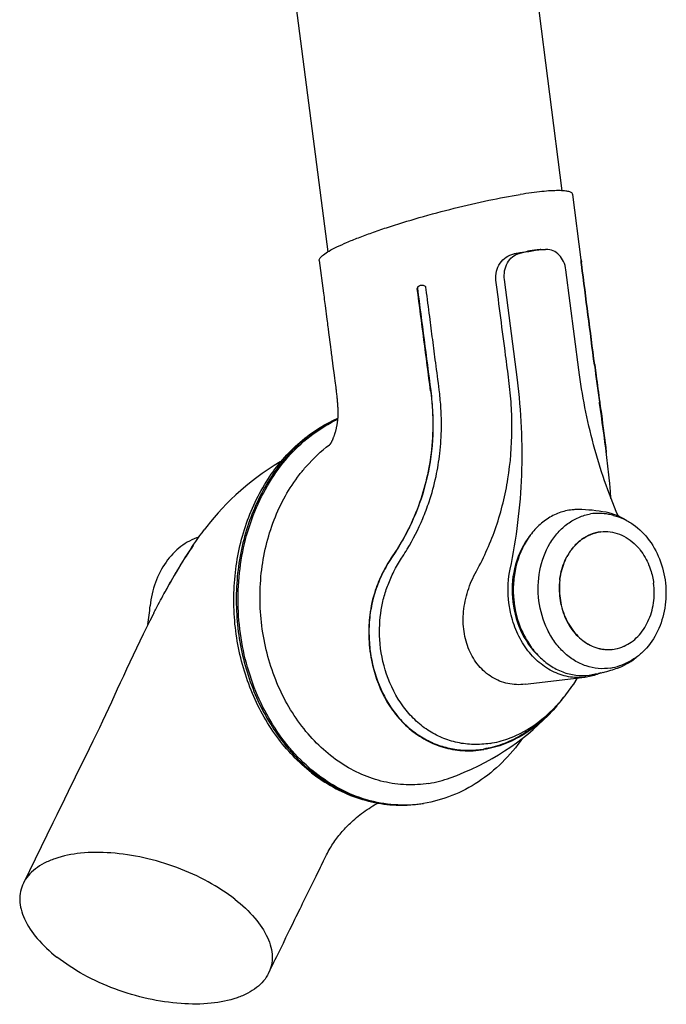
# Model space of a CAD drawing. Extents: x 0 to 420, y 0 to 297.
# Tile 8 of 13: x 302 to 331, y 59 to 103. Entities that reach past the tile are written whole.
import ezdxf

# ---------------------------------------------------------------- set-up
doc = ezdxf.new("R2010")
doc.units = 0
doc.header["$LTSCALE"] = 23.1
for name, color, linetype in [('102187_DXF_CONTINUOUS_LINE', 7, 'CONTINUOUS'), ('105-5475-02_DXF_CONTINUOUS', 7, 'CONTINUOUS'), ('105-5481_DXF_CONTINUOUS_LI', 7, 'CONTINUOUS')]:
    doc.layers.add(name, color=color, linetype=linetype)

msp = doc.modelspace()

# ---------------------------------------------------------------- linework, layer by layer
at = {"layer": '102187_DXF_CONTINUOUS_LINE', "color": 7, "linetype": 'CONTINUOUS'}
for p, q in [((315.974, 92.841), (312.23, 121.853)), ((326.543, 95.593), (323.15, 121.874))]:
    msp.add_line(p, q, dxfattribs=at)
at = {"layer": '105-5475-02_DXF_CONTINUOUS', "color": 7, "linetype": 'CONTINUOUS'}
for p, q in [((327.394, 92.472), (327.013, 95.419)), ((325.577, 92.937), (325.539, 92.934)), ((325.577, 92.937), (325.777, 92.943)), ((325.818, 92.944), (325.777, 92.941)), ((327.406, 92.256), (327.394, 92.344)), ((327.41, 92.346), (327.408, 92.363)), ((327.421, 92.258), (327.41, 92.346)), ((327.286, 87.5), (326.702, 92.023)), ((320.401, 91.135), (320.39, 91.223)), ((324.516, 87.056), (323.932, 91.58)), ((315.84, 90.411), (315.921, 89.785)), ((315.997, 89.193), (316.08, 88.547)), ((316.159, 87.941), (316.194, 87.664)), ((316.194, 87.664), (316.246, 87.263)), ((328.005, 87.74), (328.007, 87.724)), ((316.246, 87.263), (316.263, 87.134)), ((316.263, 87.134), (316.28, 87.008)), ((316.28, 87.008), (316.319, 86.708)), ((328.217, 86.05), (328.217, 86.053)), ((328.224, 86.006), (328.217, 86.05)), ((328.224, 86.002), (328.224, 86.006)), ((328.238, 86.008), (328.232, 86.052)), ((328.232, 86.052), (328.238, 86.008)), ((316.064, 84.145), (316.051, 84.135)), ((310.508, 80.437), (310.385, 80.276)), ((308.664, 77.562), (308.647, 77.529)), ((324.866, 73.306), (327.561, 73.624)), ((326.975, 73.202), (326.977, 73.204)), ((326.287, 72.348), (326.289, 72.351)), ((323.283, 70.639), (323.276, 70.638)), ((304.708, 69.396), (304.566, 69.106)), ((319.456, 67.856), (319.443, 67.856)), ((315.435, 64.646), (315.532, 64.846)), ((314.886, 63.524), (315.05, 63.859)), ((314.135, 61.988), (314.253, 62.228)), ((313.291, 60.26), (313.407, 60.497))]:
    msp.add_line(p, q, dxfattribs=at)
for points in [[(315.578, 92.44), (315.768, 90.967), (315.78, 90.874), (315.792, 90.781), (315.804, 90.688), (315.816, 90.595), (315.828, 90.503), (315.84, 90.411)], [(315.921, 89.785), (315.932, 89.699), (315.943, 89.613), (315.954, 89.528), (315.965, 89.444), (315.976, 89.36), (315.997, 89.193)], [(316.08, 88.547), (316.101, 88.391), (316.111, 88.313), (316.121, 88.236)], [(316.121, 88.236), (316.14, 88.086), (316.149, 88.013), (316.159, 87.941)], [(316.319, 86.708), (316.327, 86.652), (316.334, 86.597), (316.341, 86.543), (316.347, 86.49), (316.353, 86.438), (316.359, 86.386), (316.365, 86.336), (316.37, 86.286), (316.375, 86.238), (316.379, 86.19), (316.384, 86.144), (316.388, 86.099), (316.391, 86.055), (316.395, 86.012), (316.398, 85.97), (316.401, 85.929), (316.404, 85.888), (316.407, 85.847), (316.409, 85.807), (316.411, 85.766), (316.413, 85.724), (316.414, 85.681), (316.415, 85.639), (316.416, 85.596), (316.416, 85.553), (316.416, 85.511), (316.415, 85.47), (316.414, 85.429), (316.412, 85.391), (316.411, 85.356), (316.409, 85.324), (316.406, 85.293), (316.404, 85.265), (316.402, 85.237), (316.399, 85.211), (316.396, 85.184), (316.393, 85.159), (316.389, 85.132), (316.385, 85.106), (316.381, 85.079), (316.376, 85.052), (316.371, 85.024), (316.366, 84.995), (316.36, 84.966), (316.354, 84.936), (316.347, 84.905), (316.34, 84.874), (316.333, 84.843), (316.325, 84.811), (316.318, 84.78), (316.31, 84.751), (316.303, 84.724), (316.296, 84.698), (316.29, 84.675), (316.284, 84.654), (316.278, 84.635), (316.272, 84.617), (316.267, 84.601), (316.261, 84.583), (316.254, 84.56), (316.245, 84.536), (316.237, 84.512), (316.228, 84.489), (316.22, 84.466), (316.212, 84.446), (316.206, 84.429), (316.201, 84.416), (316.196, 84.404), (316.191, 84.392), (316.187, 84.381), (316.182, 84.37), (316.178, 84.359), (316.173, 84.348), (316.168, 84.337), (316.163, 84.326), (316.157, 84.314), (316.152, 84.302), (316.146, 84.29), (316.14, 84.278), (316.134, 84.266), (316.128, 84.255), (316.123, 84.245), (316.118, 84.235), (316.113, 84.226), (316.109, 84.218), (316.104, 84.21), (316.1, 84.203), (316.097, 84.197), (316.093, 84.191), (316.09, 84.185), (316.086, 84.179), (316.083, 84.174), (316.08, 84.169), (316.077, 84.164), (316.074, 84.159), (316.071, 84.155), (316.068, 84.151), (316.065, 84.147), (316.063, 84.143), (316.06, 84.139), (316.058, 84.136), (316.055, 84.133), (316.053, 84.129), (316.051, 84.126), (316.049, 84.124), (316.047, 84.121), (316.045, 84.119), (316.043, 84.117), (316.042, 84.115), (316.041, 84.114), (316.04, 84.113)], [(313.857, 83.37), (313.818, 83.348), (313.541, 83.179), (313.271, 83.005), (313.009, 82.826), (312.754, 82.643), (312.507, 82.454), (312.266, 82.26), (312.034, 82.062), (311.81, 81.861), (311.596, 81.658), (311.391, 81.452), (311.196, 81.247), (311.011, 81.043), (310.835, 80.84), (310.668, 80.637), (310.508, 80.437)], [(328.736, 81.703), (328.712, 82.011), (328.679, 82.379), (328.655, 82.633)], [(308.108, 76.514), (308.08, 76.459), (307.933, 76.167), (307.784, 75.868), (307.635, 75.563), (307.484, 75.252), (307.332, 74.935), (307.182, 74.618), (307.033, 74.301), (306.885, 73.985), (306.741, 73.675), (306.601, 73.374), (306.465, 73.08)], [(326.977, 73.204), (327.055, 73.319), (327.22, 73.572), (327.228, 73.585)], [(306.465, 73.08), (306.198, 72.502), (306.066, 72.218), (305.932, 71.93), (305.796, 71.64), (305.658, 71.348), (305.514, 71.047), (305.361, 70.733), (305.198, 70.399), (305.029, 70.052), (304.708, 69.396)], [(321.48, 69.082), (321.78, 69.194), (322.118, 69.332), (322.446, 69.477), (322.764, 69.629), (323.072, 69.788), (323.371, 69.953), (323.66, 70.124), (323.941, 70.3), (324.213, 70.482), (324.477, 70.669), (324.733, 70.861), (324.981, 71.059), (325.222, 71.262), (325.455, 71.469), (325.68, 71.682), (325.899, 71.9), (326.11, 72.123), (326.302, 72.339)], [(304.566, 69.106), (304.256, 68.47), (304.086, 68.122)], [(304.086, 68.122), (303.739, 67.413), (303.561, 67.049), (302.229, 64.322)], [(315.769, 65.335), (315.813, 65.426), (315.856, 65.514), (315.899, 65.599), (315.942, 65.68), (315.985, 65.758), (316.027, 65.832), (316.069, 65.904), (316.111, 65.973), (316.152, 66.038), (316.194, 66.103), (316.236, 66.168), (316.28, 66.232), (316.325, 66.295), (316.371, 66.358), (316.419, 66.421), (316.467, 66.482), (316.515, 66.542), (316.563, 66.6), (316.612, 66.657), (316.66, 66.712), (316.709, 66.766), (316.759, 66.82), (316.811, 66.874), (316.865, 66.929), (316.923, 66.985), (316.983, 67.043), (317.047, 67.103), (317.114, 67.163), (317.184, 67.224), (317.257, 67.285), (317.332, 67.347), (317.409, 67.408), (317.487, 67.469), (317.568, 67.529), (317.651, 67.588), (317.736, 67.648), (317.822, 67.705), (317.907, 67.76), (317.991, 67.812), (318.076, 67.863), (318.16, 67.912), (318.217, 67.943)], [(315.532, 64.846), (315.581, 64.946), (315.63, 65.046), (315.677, 65.144), (315.769, 65.335)], [(315.05, 63.859), (315.151, 64.066), (315.2, 64.166), (315.435, 64.646)], [(314.483, 62.699), (314.54, 62.816), (314.714, 63.172)], [(314.714, 63.172), (314.772, 63.29), (314.829, 63.408), (314.886, 63.524)], [(314.253, 62.228), (314.368, 62.464), (314.483, 62.699)], [(313.958, 61.625), (314.076, 61.867), (314.135, 61.988)], [(313.718, 61.134), (313.839, 61.381), (313.899, 61.503), (313.958, 61.625)], [(313.407, 60.497), (313.47, 60.626), (313.533, 60.755), (313.595, 60.882), (313.657, 61.009), (313.718, 61.134)]]:
    msp.add_lwpolyline(points, dxfattribs=at)
for centre, radius, start, end in [((326.593, 84.03), 8.948, 95.2352, 102.9555), ((320.217, 91.009), 0.31, 104.783, 106.147), ((493.908, 109.351), 167.321, 187.42728, 188.00396), ((320.135, 78.753), 6.756, 127.1904, 127.3738), ((333.329, 64.222), 28.04, 151.8223, 151.9643), ((330.029, 65.987), 24.298, 151.6394, 151.8156), ((332.526, 64.209), 27.341, 150.8209, 150.9516), ((282.766, 79.376), 25.311, 352.3368, 354.2785), ((320.347, 77.511), 7.888, 319.0282, 322.8756), ((319.682, 74.064), 5.297, 279.1148, 289.8383), ((319.365, 73.622), 5.766, 270.9088, 274.2419), ((319.282, 73.614), 5.765, 271.7347, 275.0693), ((319.365, 73.625), 5.769, 274.2431, 276.7408), ((319.338, 73.845), 5.991, 276.7419, 279.0958)]:
    msp.add_arc(centre, radius, start, end, dxfattribs=at)
for points, knots in [([(327.013, 95.419), (327.012, 95.433), (327, 95.463), (326.963, 95.5), (326.908, 95.53), (326.835, 95.555), (326.744, 95.574), (326.635, 95.588), (326.507, 95.596), (326.303, 95.6), (326.006, 95.59), (325.602, 95.556), (325.139, 95.5), (324.812, 95.451), (324.64, 95.424)], [0, 0, 0, 0, 0.017819, 0.038042, 0.063085, 0.094233, 0.132126, 0.177073, 0.229169, 0.288398, 0.427881, 0.594363, 0.785887, 1, 1, 1, 1]), ([(315.578, 92.44), (315.573, 92.482), (315.609, 92.554), (315.684, 92.633), (315.815, 92.743), (316.045, 92.888), (316.396, 93.07), (316.838, 93.27), (317.363, 93.483), (317.963, 93.704), (318.876, 94.016), (320.115, 94.396), (321.654, 94.808), (323.172, 95.159), (324.167, 95.348), (324.64, 95.424)], [0, 0, 0, 0, 0.012906, 0.022414, 0.034327, 0.065626, 0.106788, 0.157277, 0.216301, 0.282892, 0.355923, 0.516127, 0.685453, 0.851099, 1, 1, 1, 1]), ([(325.539, 92.934), (325.494, 92.93), (325.304, 92.909), (325.114, 92.883), (324.971, 92.86)], [0, 0, 0, 0, 0.239497, 1, 1, 1, 1]), ([(326.702, 92.023), (326.686, 92.149), (326.618, 92.392), (326.418, 92.697), (326.141, 92.901), (325.922, 92.947), (325.818, 92.944)], [0, 0, 0, 0, 0.274381, 0.534577, 0.77496, 1, 1, 1, 1]), ([(323.548, 91.55), (323.531, 91.685), (323.548, 91.961), (323.718, 92.331), (323.993, 92.611), (324.229, 92.718), (324.349, 92.744)], [0, 0, 0, 0, 0.2605, 0.517572, 0.765601, 1, 1, 1, 1]), ([(323.932, 91.58), (323.915, 91.711), (323.92, 91.975), (324.044, 92.338), (324.271, 92.62), (324.481, 92.726), (324.587, 92.751)], [0, 0, 0, 0, 0.272256, 0.533688, 0.775798, 1, 1, 1, 1]), ([(324.349, 92.744), (324.402, 92.755), (324.609, 92.797), (324.816, 92.835), (324.971, 92.86)], [0, 0, 0, 0, 0.257869, 1, 1, 1, 1]), ([(327.39, 92.388), (327.389, 92.398), (327.387, 92.417), (327.387, 92.439), (327.387, 92.454), (327.387, 92.463), (327.388, 92.468), (327.389, 92.471), (327.39, 92.472)], [0, 0, 0, 0, 0.361476, 0.672283, 0.798819, 0.901353, 0.9695, 1, 1, 1, 1]), ([(327.39, 92.472), (327.391, 92.472), (327.392, 92.467), (327.394, 92.462), (327.396, 92.451), (327.399, 92.433), (327.403, 92.403), (327.406, 92.378), (327.408, 92.364)], [0, 0, 0, 0, 0.027192, 0.09343, 0.185934, 0.303398, 0.603604, 1, 1, 1, 1]), ([(327.394, 92.344), (327.394, 92.348), (327.392, 92.362), (327.39, 92.377), (327.39, 92.388)], [0, 0, 0, 0, 0.275285, 1, 1, 1, 1]), ([(327.991, 87.722), (327.893, 88.478), (327.699, 89.99), (327.503, 91.501), (327.406, 92.256)], [0, 0, 0, 0, 0.500246, 1, 1, 1, 1]), ([(328.005, 87.74), (327.907, 88.493), (327.713, 89.999), (327.519, 91.505), (327.421, 92.258)], [0, 0, 0, 0, 0.5, 1, 1, 1, 1]), ([(320.131, 91.307), (320.11, 91.301), (320.074, 91.287), (320.03, 91.257), (320.001, 91.22), (319.997, 91.191), (319.999, 91.178)], [0, 0, 0, 0, 0.32077, 0.581642, 0.796707, 1, 1, 1, 1]), ([(320.119, 91.303), (320.105, 91.298), (320.078, 91.286), (320.04, 91.261), (320.01, 91.227), (320.004, 91.195), (320.006, 91.18)], [0, 0, 0, 0, 0.248614, 0.497266, 0.747078, 1, 1, 1, 1]), ([(320.39, 91.222), (320.387, 91.24), (320.37, 91.277), (320.312, 91.308), (320.232, 91.324), (320.171, 91.318), (320.138, 91.309)], [0, 0, 0, 0, 0.178912, 0.384604, 0.654963, 1, 1, 1, 1]), ([(324.132, 87.027), (324.084, 87.404), (323.888, 88.912), (323.694, 90.419), (323.548, 91.55)], [0, 0, 0, 0, 0.250001, 1, 1, 1, 1]), ([(320.989, 86.601), (320.938, 87.011), (320.838, 87.766), (320.694, 88.869), (320.552, 89.971), (320.454, 90.727), (320.401, 91.135)], [0, 0, 0, 0, 0.270891, 0.500243, 0.729759, 1, 1, 1, 1]), ([(328.007, 87.724), (328.028, 87.565), (328.1, 87.007), (328.177, 86.45), (328.232, 86.052)], [0, 0, 0, 0, 0.285209, 1, 1, 1, 1]), ([(329.056, 80.907), (328.615, 81.95), (327.875, 84.116), (327.433, 86.361), (327.286, 87.5)], [0, 0, 0, 0, 0.496543, 1, 1, 1, 1]), ([(322.666, 78.414), (323.02, 79.057), (323.621, 80.413), (324.15, 82.575), (324.295, 84.432), (324.252, 85.918), (324.18, 86.658), (324.132, 87.027)], [0, 0, 0, 0, 0.247897, 0.497985, 0.748835, 0.874417, 1, 1, 1, 1]), ([(324.193, 78.506), (324.486, 79.899), (324.832, 82.756), (324.7, 85.63), (324.516, 87.056)], [0, 0, 0, 0, 0.497435, 1, 1, 1, 1]), ([(320.598, 86.554), (320.719, 85.623), (320.746, 83.791), (320.192, 81.56), (319.486, 80.05), (319.071, 79.376), (318.888, 79.105)], [0, 0, 0, 0, 0.361081, 0.695876, 0.874237, 1, 1, 1, 1]), ([(320.606, 86.556), (320.648, 86.228), (320.706, 85.568), (320.712, 84.248), (320.496, 82.614), (319.981, 81.061), (319.409, 79.91), (319.075, 79.369), (318.899, 79.108)], [0, 0, 0, 0, 0.127158, 0.254159, 0.506753, 0.7562, 0.879037, 1, 1, 1, 1]), ([(319.332, 79.068), (319.406, 79.18), (319.752, 79.729), (320.171, 80.555), (320.587, 81.661), (320.855, 82.645), (321.04, 83.769), (321.097, 84.696), (321.088, 85.407), (321.059, 85.973), (321.019, 86.356), (320.989, 86.601)], [0, 0, 0, 0, 0.051071, 0.247427, 0.350899, 0.500651, 0.635261, 0.784005, 0.85356, 0.906003, 1, 1, 1, 1]), ([(328.655, 82.633), (328.62, 82.982), (328.491, 84.107), (328.332, 85.228), (328.224, 86.002)], [0, 0, 0, 0, 0.309174, 1, 1, 1, 1]), ([(328.238, 86.008), (328.26, 85.844), (328.362, 85.101), (328.459, 84.357), (328.525, 83.775)], [0, 0, 0, 0, 0.219495, 1, 1, 1, 1]), ([(315.235, 69.307), (314.639, 69.775), (313.556, 70.92), (312.41, 73.023), (311.762, 75.402), (311.657, 77.885), (312.102, 80.294), (313.072, 82.457), (314.291, 83.94), (315.454, 84.831), (316.084, 85.172), (316.408, 85.313)], [0, 0, 0, 0, 0.121, 0.247964, 0.379067, 0.511351, 0.641543, 0.766928, 0.886132, 0.943664, 1, 1, 1, 1]), ([(316.407, 85.302), (316.092, 85.161), (315.477, 84.82), (314.34, 83.929), (313.145, 82.443), (312.195, 80.275), (311.763, 77.856), (311.879, 75.364), (312.534, 72.979), (313.68, 70.88), (314.758, 69.738), (315.349, 69.275)], [0, 0, 0, 0, 0.055248, 0.111981, 0.230484, 0.35614, 0.48718, 0.620487, 0.752419, 0.87965, 1, 1, 1, 1]), ([(319.443, 67.856), (319.021, 67.85), (318.166, 67.933), (316.924, 68.332), (315.753, 68.991), (314.309, 70.207), (312.876, 72.266), (311.938, 75.202), (311.832, 78.323), (312.464, 80.829), (313.382, 82.581), (314.238, 83.706), (315.245, 84.624), (316.01, 85.085), (316.404, 85.269)], [0, 0, 0, 0, 0.05504, 0.111217, 0.169225, 0.229486, 0.356551, 0.490715, 0.626942, 0.759443, 0.823015, 0.884249, 0.943145, 1, 1, 1, 1]), ([(314.686, 82.776), (314.785, 82.904), (315.19, 83.395), (315.657, 83.834), (316.034, 84.122)], [0, 0, 0, 0, 0.255488, 1, 1, 1, 1]), ([(320.521, 68.834), (320.186, 68.781), (319.5, 68.739), (318.473, 68.878), (317.472, 69.213), (316.185, 69.919), (314.767, 71.26), (313.559, 73.359), (312.903, 75.783), (312.865, 77.905), (313.149, 79.556), (313.512, 80.729), (314.018, 81.813), (314.45, 82.471), (314.686, 82.776)], [0, 0, 0, 0, 0.054426, 0.10927, 0.165208, 0.222767, 0.343545, 0.472308, 0.606509, 0.741952, 0.808835, 0.874381, 0.938186, 1, 1, 1, 1]), ([(308.654, 77.539), (308.82, 77.835), (309.148, 78.404), (309.711, 79.326), (310.129, 79.939), (310.385, 80.276)], [0, 0, 0, 0, 0.314024, 0.60799, 1, 1, 1, 1]), ([(325.092, 80.032), (324.481, 79.272), (323.943, 77.192), (324.786, 75.216), (325.505, 74.557)], [0, 0, 0, 0, 0.500117, 1, 1, 1, 1]), ([(310.146, 79.951), (309.855, 79.858), (309.289, 79.555), (308.614, 78.836), (308.143, 77.908), (307.988, 77.212), (307.951, 76.853)], [0, 0, 0, 0, 0.228604, 0.470955, 0.729103, 1, 1, 1, 1]), ([(309.89, 79.58), (309.669, 79.261), (309.245, 78.596), (308.854, 77.913), (308.664, 77.562)], [0, 0, 0, 0, 0.493494, 1, 1, 1, 1]), ([(318.888, 79.105), (318.72, 78.857), (318.42, 78.355), (318.049, 77.463), (317.835, 76.506), (317.786, 75.441), (317.926, 74.17), (318.342, 72.951), (318.994, 71.943), (319.625, 71.279), (320.356, 70.773), (321.173, 70.436), (322.059, 70.276), (322.682, 70.307), (323.001, 70.358)], [0, 0, 0, 0, 0.073986, 0.144237, 0.238351, 0.315092, 0.407125, 0.553676, 0.628795, 0.702822, 0.77898, 0.847071, 0.920087, 1, 1, 1, 1]), ([(318.899, 79.108), (318.745, 78.88), (318.46, 78.407), (318.13, 77.645), (317.912, 76.842), (317.811, 76.02), (317.82, 75.199), (317.961, 74.149), (318.357, 72.925), (319.049, 71.875), (319.745, 71.219), (320.322, 70.829), (320.949, 70.543), (321.614, 70.369), (322.301, 70.308), (322.762, 70.346), (322.991, 70.382)], [0, 0, 0, 0, 0.068227, 0.136715, 0.205385, 0.273883, 0.341703, 0.408332, 0.536422, 0.65738, 0.715708, 0.772927, 0.829477, 0.885866, 0.942546, 1, 1, 1, 1]), ([(318.614, 73.766), (318.445, 74.268), (318.256, 75.24), (318.311, 76.436), (318.497, 77.284), (318.701, 77.887), (318.976, 78.486), (319.206, 78.873), (319.332, 79.068)], [0, 0, 0, 0, 0.287026, 0.5299, 0.643091, 0.756944, 0.873979, 1, 1, 1, 1]), ([(324.866, 73.306), (324.608, 73.275), (324.079, 73.296), (323.342, 73.594), (322.733, 74.127), (322.3, 74.847), (322.07, 75.695), (322.056, 76.612), (322.253, 77.541), (322.511, 78.13), (322.666, 78.414)], [0, 0, 0, 0, 0.113791, 0.226145, 0.341118, 0.461427, 0.588143, 0.720873, 0.858522, 1, 1, 1, 1]), ([(327.561, 73.624), (327.314, 73.595), (326.8, 73.613), (326.061, 73.872), (325.393, 74.341), (324.834, 74.989), (324.414, 75.777), (324.066, 76.951), (324.068, 77.903), (324.193, 78.506)], [0, 0, 0, 0, 0.109476, 0.221895, 0.339817, 0.464285, 0.594784, 0.729544, 1, 1, 1, 1]), ([(308.108, 76.514), (308.144, 76.584), (308.312, 76.91), (308.484, 77.233), (308.624, 77.484)], [0, 0, 0, 0, 0.214605, 1, 1, 1, 1]), ([(328.284, 73.823), (328.226, 73.798), (327.993, 73.705), (327.747, 73.646), (327.561, 73.624)], [0, 0, 0, 0, 0.252521, 1, 1, 1, 1]), ([(323.276, 70.638), (323.03, 70.6), (322.537, 70.565), (321.805, 70.652), (321.106, 70.873), (320.454, 71.224), (319.863, 71.699), (319.162, 72.502), (318.79, 73.242), (318.614, 73.766)], [0, 0, 0, 0, 0.121866, 0.24084, 0.359427, 0.47931, 0.602322, 0.729161, 1, 1, 1, 1]), ([(326.289, 72.351), (326.351, 72.417), (326.595, 72.688), (326.818, 72.977), (326.975, 73.202)], [0, 0, 0, 0, 0.246533, 1, 1, 1, 1]), ([(326.116, 72.172), (325.895, 71.935), (325.43, 71.497), (324.66, 70.962), (323.845, 70.577), (323.275, 70.428), (322.991, 70.382)], [0, 0, 0, 0, 0.265725, 0.520481, 0.764618, 1, 1, 1, 1]), ([(326.302, 72.339), (326.07, 72.071), (325.599, 71.6), (324.807, 71.018), (323.953, 70.584), (323.325, 70.41), (323.001, 70.358)], [0, 0, 0, 0, 0.271143, 0.506715, 0.749093, 1, 1, 1, 1]), ([(323.283, 70.639), (323.556, 70.683), (324.104, 70.827), (325.168, 71.326), (325.871, 71.905), (326.287, 72.348)], [0, 0, 0, 0, 0.236731, 0.480601, 1, 1, 1, 1]), ([(324.746, 70.871), (324.473, 70.48), (323.869, 69.756), (322.79, 68.872), (321.587, 68.238), (320.721, 67.999), (320.286, 67.929)], [0, 0, 0, 0, 0.260683, 0.513058, 0.758676, 1, 1, 1, 1]), ([(315.235, 69.307), (315.543, 69.066), (316.189, 68.635), (317.241, 68.163), (318.339, 67.888), (319.087, 67.841), (319.457, 67.852)], [0, 0, 0, 0, 0.257831, 0.509348, 0.756076, 1, 1, 1, 1]), ([(319.457, 67.852), (319.099, 67.841), (318.374, 67.887), (317.308, 68.155), (316.283, 68.616), (315.651, 69.038), (315.349, 69.275)], [0, 0, 0, 0, 0.242372, 0.488313, 0.740266, 1, 1, 1, 1]), ([(311.775, 63.598), (311.396, 63.895), (310.552, 64.437), (309.165, 65.063), (307.689, 65.502), (306.225, 65.726), (304.868, 65.724), (303.852, 65.527), (303.178, 65.244), (302.77, 64.989), (302.447, 64.684), (302.289, 64.445), (302.229, 64.322)], [0, 0, 0, 0, 0.138368, 0.286183, 0.435636, 0.579026, 0.709794, 0.823394, 0.873308, 0.918835, 0.960672, 1, 1, 1, 1]), ([(302.229, 64.322), (302.172, 64.206), (302.086, 63.957), (302.052, 63.553), (302.115, 63.13), (302.333, 62.523), (302.857, 61.758), (303.42, 61.239), (303.745, 60.984)], [0, 0, 0, 0, 0.098178, 0.198489, 0.304974, 0.420779, 0.686439, 1, 1, 1, 1]), ([(311.775, 63.598), (312.099, 63.343), (312.663, 62.824), (313.186, 62.059), (313.405, 61.452), (313.467, 61.029), (313.434, 60.625), (313.348, 60.376), (313.291, 60.26)], [0, 0, 0, 0, 0.313561, 0.579217, 0.695022, 0.801511, 0.901821, 1, 1, 1, 1]), ([(313.291, 60.26), (313.231, 60.136), (313.073, 59.898), (312.749, 59.593), (312.342, 59.338), (311.668, 59.055), (310.652, 58.858), (309.295, 58.856), (307.831, 59.08), (306.355, 59.519), (304.968, 60.145), (304.124, 60.687), (303.745, 60.984)], [0, 0, 0, 0, 0.039325, 0.081161, 0.126685, 0.176594, 0.290185, 0.420944, 0.564338, 0.7138, 0.861624, 1, 1, 1, 1])]:
    msp.add_open_spline(points, degree=3, knots=knots, dxfattribs=at)
for points in [[(320.598, 86.554), (320.399, 88.095), (320.199, 89.636), (319.999, 91.177)], [(320.006, 91.179), (320.206, 89.638), (320.406, 88.097), (320.606, 86.556)]]:
    msp.add_open_spline(points, degree=3, dxfattribs=at)
at = {"layer": '105-5481_DXF_CONTINUOUS_LI', "color": 7, "linetype": 'CONTINUOUS'}
for p, q in [((328.555, 74.876), (328.56, 74.876)), ((327.747, 73.723), (327.822, 73.734))]:
    msp.add_line(p, q, dxfattribs=at)
for centre, radius, start, end in [((327.237, 78.789), 2.407, 89.2507, 94.2501), ((327.178, 73.895), 7.302, 79.4384, 89.2861), ((327.21, 74.07), 7.054, 76.5278, 78.3254), ((328.127, 77.869), 2.443, 43.7862, 44.437), ((329.111, 77.809), 2.669, 151.7743, 152.1166), ((327.592, 77.518), 3.085, 21.7027, 22.0699), ((329.704, 77.626), 3.302, 173.2987, 187.3924), ((329.731, 77.626), 3.32, 173.3652, 187.3573), ((329.637, 77.634), 3.225, 172.8614, 173.3025), ((328.621, 76.606), 1.731, 263.194, 267.8165), ((328.611, 76.605), 1.73, 263.5279, 266.9701), ((328.62, 76.59), 1.715, 267.969, 271.0764), ((328.62, 76.587), 1.712, 271.0773, 271.7364), ((328.62, 76.587), 1.712, 271.7364, 272.1123), ((328.62, 76.586), 1.712, 272.1123, 272.8627), ((328.62, 76.586), 1.711, 272.8627, 274.0876), ((328.62, 76.586), 1.711, 274.0878, 276.3961), ((328.587, 76.69), 1.821, 293.8179, 294.1173), ((326.64, 81.014), 7.375, 279.2201, 283.6433), ((326.657, 80.942), 7.302, 283.6454, 286.5192), ((328.354, 76.297), 2.286, 279.1125, 290.2035), ((326.677, 80.876), 7.233, 286.5195, 289.0497), ((326.713, 80.773), 7.054, 290.1507, 291.9483)]:
    msp.add_arc(centre, radius, start, end, dxfattribs=at)
for points, knots in [([(327.059, 81.189), (326.86, 81.175), (326.46, 81.094), (325.901, 80.827), (325.4, 80.426), (324.828, 79.725), (324.462, 78.84), (324.321, 77.887), (324.333, 76.9), (324.577, 75.934), (325.038, 75.093), (325.472, 74.558), (325.98, 74.136), (326.545, 73.844), (327.143, 73.695), (327.549, 73.697), (327.747, 73.723)], [0, 0, 0, 0, 0.055702, 0.112581, 0.171573, 0.233203, 0.363754, 0.43221, 0.501526, 0.638417, 0.704657, 0.768409, 0.829425, 0.887881, 0.944404, 1, 1, 1, 1]), ([(328.716, 74.039), (328.534, 74.01), (328.16, 73.997), (327.605, 74.115), (327.078, 74.365), (326.599, 74.735), (326.185, 75.211), (325.736, 75.969), (325.417, 77.07), (325.453, 78.431), (325.833, 79.487), (326.328, 80.171), (326.77, 80.575), (327.271, 80.862), (327.635, 80.968), (327.818, 80.997)], [0, 0, 0, 0, 0.055496, 0.111754, 0.169795, 0.230288, 0.293478, 0.359194, 0.495441, 0.632981, 0.764644, 0.827003, 0.886695, 0.944095, 1, 1, 1, 1]), ([(328.637, 80.978), (328.503, 81.006), (328.228, 81.038), (327.953, 81.019), (327.818, 80.997)], [0, 0, 0, 0, 0.501573, 1, 1, 1, 1]), ([(329.418, 80.719), (329.279, 80.805), (328.988, 80.952), (328.674, 81.043), (328.516, 81.073)], [0, 0, 0, 0, 0.505707, 1, 1, 1, 1]), ([(328.853, 80.93), (329.009, 80.893), (329.318, 80.785), (329.899, 80.45), (330.523, 79.818), (331.025, 78.844), (331.255, 77.74), (331.191, 76.614), (330.838, 75.576), (330.313, 74.86), (329.788, 74.442), (329.498, 74.29), (329.35, 74.23)], [0, 0, 0, 0, 0.056946, 0.115358, 0.237285, 0.366426, 0.500001, 0.633576, 0.762716, 0.884643, 0.943054, 1, 1, 1, 1]), ([(328.268, 80.191), (328.115, 80.173), (327.809, 80.093), (327.389, 79.855), (327.026, 79.51), (326.835, 79.227), (326.753, 79.075)], [0, 0, 0, 0, 0.236548, 0.479734, 0.733623, 1, 1, 1, 1]), ([(326.76, 79.071), (326.842, 79.224), (327.033, 79.508), (327.397, 79.855), (327.818, 80.094), (328.125, 80.174), (328.278, 80.192)], [0, 0, 0, 0, 0.266423, 0.520339, 0.763504, 1, 1, 1, 1]), ([(328.278, 80.192), (328.418, 80.209), (328.706, 80.207), (329.13, 80.097), (329.528, 79.887), (329.762, 79.69), (329.871, 79.579)], [0, 0, 0, 0, 0.239858, 0.48392, 0.736431, 1, 1, 1, 1]), ([(329.89, 79.559), (329.949, 79.498), (330.178, 79.233), (330.352, 78.923), (330.452, 78.677)], [0, 0, 0, 0, 0.243015, 1, 1, 1, 1]), ([(326.424, 78.011), (326.435, 78.106), (326.495, 78.473), (326.621, 78.831), (326.753, 79.075)], [0, 0, 0, 0, 0.256337, 1, 1, 1, 1]), ([(326.437, 78.035), (326.448, 78.125), (326.507, 78.478), (326.628, 78.821), (326.753, 79.057)], [0, 0, 0, 0, 0.2561, 1, 1, 1, 1]), ([(330.459, 78.659), (330.484, 78.597), (330.576, 78.343), (330.635, 78.078), (330.661, 77.877)], [0, 0, 0, 0, 0.247736, 1, 1, 1, 1]), ([(329.331, 75.028), (329.445, 75.079), (329.667, 75.207), (330.065, 75.554), (330.455, 76.143), (330.696, 76.982), (330.699, 77.58), (330.661, 77.877)], [0, 0, 0, 0, 0.111872, 0.227556, 0.471471, 0.731511, 1, 1, 1, 1]), ([(326.429, 77.201), (326.467, 76.907), (326.618, 76.339), (327.059, 75.608), (327.582, 75.162), (328.051, 74.953), (328.294, 74.899), (328.416, 74.885)], [0, 0, 0, 0, 0.271829, 0.531391, 0.773092, 0.88805, 1, 1, 1, 1]), ([(326.439, 77.201), (326.477, 76.908), (326.627, 76.342), (327.066, 75.613), (327.586, 75.167), (328.053, 74.956), (328.295, 74.901), (328.416, 74.887)], [0, 0, 0, 0, 0.271737, 0.531281, 0.773044, 0.888039, 1, 1, 1, 1]), ([(328.811, 74.885), (328.855, 74.89), (329.03, 74.917), (329.201, 74.97), (329.322, 75.024)], [0, 0, 0, 0, 0.248681, 1, 1, 1, 1]), ([(329.038, 74.04), (329.189, 74.092), (329.486, 74.228), (329.752, 74.417), (329.877, 74.523)], [0, 0, 0, 0, 0.49429, 1, 1, 1, 1])]:
    msp.add_open_spline(points, degree=3, knots=knots, dxfattribs=at)

doc.saveas('drawing.dxf')
